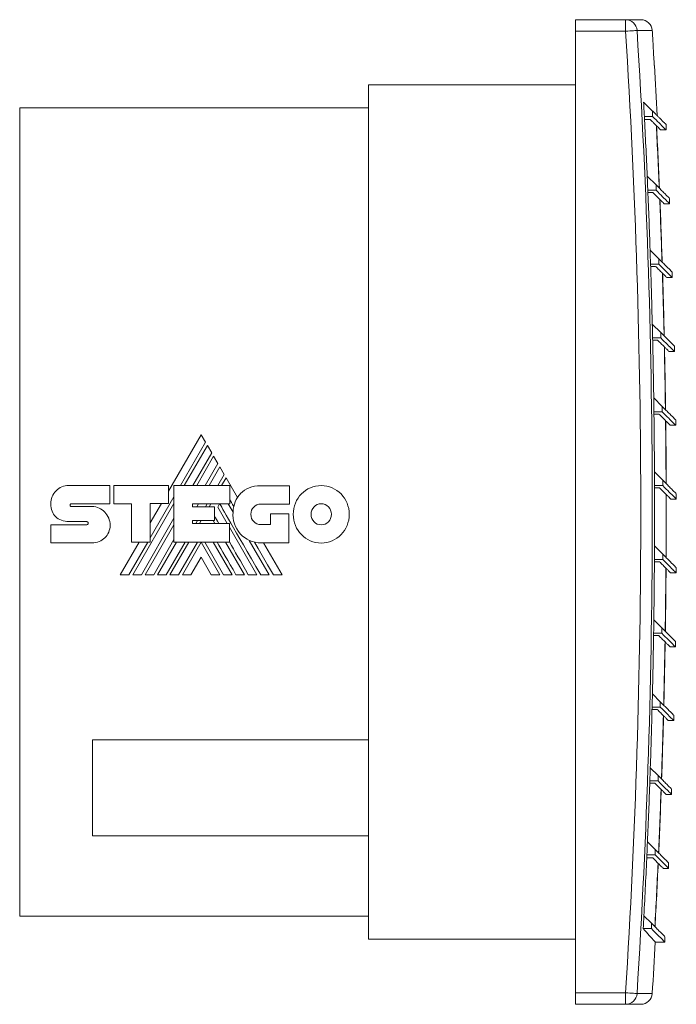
# Model space of a CAD drawing. Header units: millimetres. Extents: x -81 to 674, y -80 to 376.
# Tile 4 of 4: x 502 to 674, y 119 to 376. Entities that reach past the tile are written whole.
import ezdxf

# ---------------------------------------------------------------- set-up
doc = ezdxf.new("R2010")
doc.units = ezdxf.units.MM
doc.linetypes.add('PHANTOM', pattern=[12.7, 6.35, -1.27, 1.27, -1.27, 1.27, -1.27])
doc.layers.add('___VS___', color=7, linetype='Continuous', lineweight=15)

msp = doc.modelspace()

# ---------------------------------------------------------------- linework, layer by layer
at = {"color": 7, "linetype": 'Continuous', "lineweight": 15}
for p, q in [((647.42, 372.96), (647.42, 375.96)), ((647.42, 375.96), (660.52, 375.96)), ((660.52, 372.96), (660.52, 375.96)), ((660.52, 375.96), (664.48, 375.96)), ((647.42, 372.96), (647.42, 121.96)), ((660.52, 372.96), (647.42, 372.96)), ((667.69, 369.26), (667.69, 369.26)), ((668.01, 363.96), (668.03, 363.96)), ((593.42, 135.96), (593.42, 358.96)), ((593.42, 358.96), (647.42, 358.96)), ((593.42, 352.96), (502.42, 352.96)), ((502.42, 247.46), (502.42, 352.96)), ((665.22, 354.47), (667.56, 352.12)), ((667.56, 352.12), (667.56, 350.71)), ((667.56, 350.71), (665.41, 350.71)), ((669.67, 347.18), (671.09, 347.17)), ((671.09, 347.17), (671.09, 348.59)), ((666.16, 335.16), (668.46, 332.85)), ((668.46, 332.85), (668.46, 331.44)), ((668.46, 331.44), (666.32, 331.44)), ((666.34, 330.85), (667.63, 330.85)), ((671.99, 327.9), (671.99, 329.32)), ((670.56, 327.9), (671.99, 327.9)), ((666.91, 315.84), (669.18, 313.58)), ((669.18, 313.58), (669.18, 312.16)), ((669.18, 312.16), (667.04, 312.16)), ((667.06, 311.58), (668.35, 311.58)), ((671.28, 308.63), (672.71, 308.63)), ((672.71, 308.63), (672.71, 310.05)), ((667.48, 296.53), (669.71, 294.31)), ((669.71, 294.31), (669.71, 292.89)), ((669.71, 292.89), (667.57, 292.89)), ((667.58, 292.3), (668.88, 292.3)), ((673.24, 289.36), (673.24, 290.77)), ((671.81, 289.36), (673.24, 289.36)), ((667.86, 277.23), (670.06, 275.03)), ((670.06, 275.03), (670.06, 273.62)), ((670.06, 273.62), (667.91, 273.62)), ((667.92, 273.03), (669.23, 273.03)), ((672.15, 270.09), (673.59, 270.09)), ((673.59, 270.09), (673.59, 271.5)), ((549.77, 267.63), (541.24, 252.87)), ((550.9, 265.68), (549.77, 267.63)), ((544.36, 254.35), (550.9, 265.68)), ((551.41, 264.8), (545.37, 254.35)), ((552.52, 262.88), (551.41, 264.8)), ((547.59, 254.35), (552.52, 262.88)), ((553.01, 262.01), (548.6, 254.35)), ((550.83, 254.35), (554.14, 260.08)), ((554.14, 260.08), (553.01, 262.01)), ((554.64, 259.22), (551.83, 254.35)), ((554.09, 254.35), (555.77, 257.24)), ((555.77, 257.24), (554.64, 259.22)), ((668.06, 257.92), (670.21, 255.76)), ((556.26, 256.41), (555.07, 254.35)), ((559.24, 251.23), (556.26, 256.41)), ((670.21, 255.76), (670.21, 254.35)), ((515.23, 254.41), (525.95, 254.41)), ((525.95, 254.41), (525.95, 249.63)), ((527.01, 249.63), (527.01, 254.39)), ((527.01, 254.39), (541.24, 254.39)), ((541.24, 254.39), (541.24, 249.67)), ((542.68, 239.62), (542.68, 254.35)), ((542.68, 254.35), (557.21, 254.35)), ((557.21, 254.35), (557.21, 249.59)), ((565.33, 254.31), (572.78, 254.31)), ((572.78, 254.31), (572.78, 249.53)), ((670.21, 254.35), (668.07, 254.35)), ((668.08, 253.76), (669.39, 253.76)), ((673.75, 250.81), (673.75, 252.23)), ((515.85, 249.63), (525.95, 249.63)), ((531.63, 249.63), (527.01, 249.63)), ((531.63, 239.62), (531.63, 249.63)), ((531.95, 231.1), (542.68, 249.69)), ((536.49, 240.72), (542.68, 251.44)), ((541.24, 249.67), (536.49, 249.67)), ((536.49, 239.62), (536.49, 249.67)), ((539.39, 249.67), (536.49, 244.66)), ((547.5, 249.59), (557.21, 249.59)), ((547.5, 249.59), (547.5, 248.81)), ((548.62, 248.81), (549.08, 249.59)), ((550.88, 248.81), (551.33, 249.59)), ((551.87, 248.81), (552.32, 249.59)), ((554.09, 248.74), (554.58, 249.59)), ((556.82, 249.59), (558.08, 247.4)), ((572.78, 249.53), (565.33, 249.53)), ((672.31, 250.81), (673.75, 250.81)), ((502.42, 141.96), (502.42, 247.46)), ((515.87, 248.89), (521.31, 248.89)), ((547.5, 248.81), (553.29, 248.81)), ((553.29, 248.81), (553.29, 245.2)), ((554.09, 248.74), (556.55, 244.48)), ((567.9, 244.16), (567.9, 247.01)), ((567.9, 247.01), (572.62, 247.01)), ((572.62, 247.01), (572.62, 239.4)), ((519.95, 244.94), (515.24, 244.94)), ((534.17, 231.1), (542.68, 245.84)), ((547.5, 245.2), (553.29, 245.2)), ((547.5, 245.2), (547.5, 244.48)), ((547.5, 244.48), (557.13, 244.48)), ((548.38, 244.48), (548.79, 245.2)), ((549.37, 244.48), (549.79, 245.2)), ((552.89, 245.2), (553.3, 244.48)), ((557.13, 239.62), (557.13, 244.48)), ((565.33, 244.16), (567.9, 244.16)), ((510.54, 244.14), (519.95, 244.14)), ((535.19, 231.1), (542.68, 244.09)), ((557.13, 243.48), (564.29, 231.1)), ((521.31, 239.42), (510.54, 239.42)), ((533.58, 239.62), (528.66, 231.1)), ((530.94, 231.1), (535.86, 239.62)), ((531.63, 239.62), (536.49, 239.62)), ((537.39, 231.1), (542.68, 240.25)), ((538.4, 231.1), (543.32, 239.62)), ((540.62, 231.1), (545.56, 239.62)), ((541.64, 231.1), (546.56, 239.62)), ((542.68, 239.62), (557.13, 239.62)), ((543.86, 231.1), (548.8, 239.62)), ((544.87, 231.1), (549.74, 239.55)), ((554.62, 231.1), (549.74, 239.55)), ((555.63, 231.1), (550.69, 239.62)), ((552.9, 239.62), (557.83, 231.1)), ((556.12, 239.62), (561.05, 231.1)), ((562.33, 240.06), (567.51, 231.1)), ((572.62, 239.4), (565.37, 239.4)), ((570.87, 231.1), (566.07, 239.4)), ((668.07, 238.61), (670.19, 236.49)), ((670.19, 236.49), (670.19, 235.07)), ((549.74, 235.69), (547.07, 231.1)), ((549.74, 235.69), (552.4, 231.1)), ((668.04, 234.49), (669.36, 234.49)), ((670.19, 235.07), (668.05, 235.07)), ((672.29, 231.54), (673.72, 231.54)), ((673.72, 231.54), (673.72, 232.95)), ((667.89, 219.3), (669.97, 217.22)), ((669.97, 217.22), (669.97, 215.8)), ((667.82, 215.21), (669.15, 215.21)), ((669.97, 215.8), (667.83, 215.8)), ((673.51, 212.27), (673.51, 213.68)), ((672.07, 212.27), (673.51, 212.27)), ((667.52, 200), (669.57, 197.94)), ((669.57, 197.94), (669.57, 196.53)), ((667.42, 195.94), (668.75, 195.94)), ((669.57, 196.53), (667.44, 196.53)), ((671.67, 193), (673.11, 193)), ((673.11, 193), (673.11, 194.41)), ((593.42, 187.96), (521.42, 187.96)), ((521.42, 175.46), (521.42, 187.96)), ((666.97, 180.69), (668.99, 178.67)), ((668.99, 178.67), (668.99, 177.26)), ((521.42, 162.96), (521.42, 175.46)), ((666.83, 176.67), (668.16, 176.67)), ((668.99, 177.26), (666.85, 177.26)), ((672.52, 173.72), (672.52, 175.14)), ((671.09, 173.72), (672.52, 173.72)), ((521.42, 162.96), (593.42, 162.96)), ((666.23, 161.38), (668.22, 159.4)), ((668.22, 159.4), (668.22, 157.98)), ((666.04, 157.18), (667.61, 157.18)), ((668.22, 157.98), (666.08, 157.98)), ((670.32, 154.45), (671.75, 154.45)), ((671.75, 154.45), (671.75, 155.86)), ((502.42, 141.96), (593.42, 141.96)), ((665.3, 142.08), (667.26, 140.12)), ((667.26, 140.12), (667.26, 138.71)), ((667.26, 138.71), (665.12, 138.71)), ((670.79, 135.18), (670.79, 136.59)), ((593.42, 135.96), (647.42, 135.96)), ((668.25, 135.18), (670.79, 135.18)), ((647.42, 121.96), (660.52, 121.96)), ((647.42, 118.96), (647.42, 121.96)), ((660.52, 118.96), (660.52, 121.96)), ((660.52, 118.96), (647.42, 118.96)), ((664.48, 118.96), (660.52, 118.96))]:
    msp.add_line(p, q, dxfattribs=at)
at = {"color": 8, "linetype": 'Continuous', "lineweight": 15}
for p, q in [((667.47, 373.15), (663.51, 373.15)), ((667.69, 369.28), (667.71, 369.28)), ((667.69, 369.28), (667.69, 369.26)), ((663.51, 121.77), (667.47, 121.77))]:
    msp.add_line(p, q, dxfattribs=at)
at = {"color": 7, "linetype": 'Continuous', "lineweight": 15, "flags": 128}
for points in [[(663.51, 373.15), (663.42, 373.14), (663.23, 373.13), (662.94, 373.11), (662.57, 373.09), (662.12, 373.06), (661.62, 373.03), (661.08, 372.99), (660.52, 372.96)], [(667.7, 369.18), (667.71, 369.22), (667.71, 369.28)], [(666.95, 349.9), (666.93, 349.9), (665.76, 349.9), (665.45, 349.9)], [(568.61, 231.1), (567.1, 233.7), (565.7, 236.12), (564.66, 237.91), (563.69, 239.59)], [(663.51, 121.77), (663.42, 121.78), (663.23, 121.79), (662.94, 121.81), (662.57, 121.83), (662.12, 121.86), (661.62, 121.89), (661.08, 121.92), (660.52, 121.96)]]:
    msp.add_lwpolyline(points, dxfattribs=at)
at = {"color": 7, "linetype": 'Continuous', "lineweight": 15}
for centre, radius, start, end in [((660.52, 372.96), 3, 3.5417, 89.9478), ((664.48, 372.96), 3, 3.6031, 90), ((-1328.58, 247.46), 1993.05, 356.38977, 3.61023), ((-1328.58, 247.46), 1996.05, 356.38977, 3.61023), ((-1328.58, 247.46), 2000, 3.492, 3.60309), ((-1328.58, 247.46), 1999.98, 3.33941, 3.46907), ((-1328.58, 247.46), 2000, 2.96577, 3.33937), ((-1328.58, 247.46), 1996.66, 2.96418, 3.07213), ((-1328.58, 247.46), 1996.66, 2.51731, 2.96418), ((-1328.58, 247.46), 1999.67, 2.42319, 2.89064), ((-1328.58, 247.46), 1999.71, 2.4221, 2.88952), ((-1328.58, 247.46), 1996.66, 2.41053, 2.51731), ((-1328.58, 247.46), 1996.66, 1.96275, 2.41053), ((-1328.58, 247.46), 1999.67, 1.87044, 2.33856), ((-1328.58, 247.46), 1999.71, 1.86936, 2.33747), ((-1328.58, 247.46), 1996.66, 1.85709, 1.96275), ((-1328.58, 247.46), 1996.66, 1.40839, 1.85709), ((-1328.58, 247.46), 1999.67, 1.31785, 1.78668), ((-1328.58, 247.46), 1999.71, 1.3168, 1.78561), ((-1328.58, 247.46), 1996.66, 1.30384, 1.40839), ((-1328.58, 247.46), 1996.66, 0.85419, 1.30384), ((-1328.58, 247.46), 1999.67, 0.76538, 1.23494), ((-1328.58, 247.46), 1999.71, 0.76435, 1.23389), ((-1328.58, 247.46), 1996.66, 0.7507, 0.85419), ((-1328.58, 247.46), 1996.66, 0.30009, 0.7507), ((-1328.58, 247.46), 1999.67, 0.21298, 0.6833), ((-1328.58, 247.46), 1999.71, 0.21197, 0.68227), ((-1328.58, 247.46), 1996.66, 0.19763, 0.30009), ((-1328.58, 247.46), 1996.66, 359.74604, 0.19763), ((-1328.58, 247.46), 1999.67, 359.6606, 0.1317), ((-1328.58, 247.46), 1999.71, 359.6596, 0.13068), ((566.2, 247.05), 8.13, 149.0381, 166.8386), ((565.37, 246.72), 7.32, 174.6401, 270), ((-1328.58, 247.46), 1996.66, 359.64458, 359.74604), ((-1328.58, 247.46), 1996.66, 359.19198, 359.64458), ((-1328.58, 247.46), 1999.67, 359.10817, 359.58009), ((-1328.58, 247.46), 1999.71, 359.1072, 359.57909), ((-1328.58, 247.46), 1996.66, 359.0915, 359.19198), ((-1328.58, 247.46), 1996.66, 358.63787, 359.0915), ((-1328.58, 247.46), 1999.67, 358.55566, 359.02842), ((-1328.58, 247.46), 1999.71, 358.5547, 359.02744), ((-1328.58, 247.46), 1996.66, 358.53833, 358.63787), ((-1328.58, 247.46), 1996.66, 358.08364, 358.53833), ((-1328.58, 247.46), 1999.67, 358.00301, 358.47664), ((-1328.58, 247.46), 1999.71, 358.00207, 358.47569), ((-1328.58, 247.46), 1996.66, 357.98503, 358.08364), ((-1328.58, 247.46), 1996.66, 357.52925, 357.98503), ((-1328.58, 247.46), 1999.67, 357.45017, 357.9247), ((-1328.58, 247.46), 1999.71, 357.44925, 357.92377), ((-1328.58, 247.46), 1996.66, 357.43154, 357.52925), ((-1328.58, 247.46), 1996.66, 356.97465, 357.43154), ((-1328.58, 247.46), 1999.67, 356.89709, 357.37256), ((-1328.58, 247.46), 1999.71, 356.89619, 357.37164), ((-1328.58, 247.46), 1996.66, 356.87781, 356.97465), ((-1328.58, 247.46), 2000, 356.39691, 356.78182), ((660.52, 121.96), 3, 270.0521, 356.4583), ((664.48, 121.96), 3, 270, 356.3969)]:
    msp.add_arc(centre, radius, start, end, dxfattribs=at)
for points, knots in [([(667.74, 368.48), (667.73, 368.54), (667.72, 368.69), (667.71, 368.91), (667.7, 369.11), (667.69, 369.24), (667.69, 369.25), (667.69, 369.26)], [0, 0, 0, 0, 0.156077, 0.391001, 0.625534, 0.859908, 1, 1, 1, 1]), ([(667.56, 352.12), (667.62, 352.07), (667.9, 351.78), (668.28, 351.4), (668.77, 350.91), (669.14, 350.55), (669.54, 350.14), (669.84, 349.84), (670.1, 349.59), (670.33, 349.35), (670.53, 349.15), (670.74, 348.94), (670.87, 348.81), (670.97, 348.71), (671.05, 348.64), (671.09, 348.59), (671.09, 348.59), (671.09, 348.59)], [0, 0, 0, 0, 0.024645, 0.123226, 0.172516, 0.271097, 0.320387, 0.418968, 0.468258, 0.517548, 0.616129, 0.665419, 0.764, 0.81329, 0.86258, 0.961161, 1, 1, 1, 1]), ([(669.67, 347.18), (669.67, 347.18), (669.7, 347.15), (669.59, 347.27), (669.31, 347.54), (668.83, 348.03), (668.23, 348.62), (667.6, 349.25), (667.17, 349.69), (666.95, 349.9)], [0, 0, 0, 0, 0.01476, 0.199295, 0.38383, 0.568365, 0.752899, 0.876444, 1, 1, 1, 1]), ([(667.56, 350.71), (668.17, 350.1), (669.38, 348.89), (670.48, 347.79), (671.06, 347.21), (671.03, 347.23), (671.03, 347.24)], [0, 0, 0, 0, 0.279703, 0.559472, 0.839274, 1, 1, 1, 1]), ([(668.46, 332.85), (669.17, 332.14), (670.58, 330.73), (671.76, 329.55), (671.92, 329.4), (671.99, 329.32)], [0, 0, 0, 0, 0.332968, 0.666209, 1, 1, 1, 1]), ([(667.63, 330.85), (667.8, 330.69), (668.29, 330.2), (668.98, 329.51), (669.64, 328.85), (670.13, 328.35), (670.44, 328.04), (670.59, 327.9), (670.57, 327.92), (670.56, 327.92)], [0, 0, 0, 0, 0.085221, 0.255664, 0.426108, 0.596552, 0.766996, 0.93744, 1, 1, 1, 1]), ([(668.46, 331.44), (669.07, 330.83), (670.28, 329.61), (671.38, 328.52), (671.96, 327.94), (671.94, 327.96), (671.93, 327.97)], [0, 0, 0, 0, 0.279783, 0.559778, 0.839903, 1, 1, 1, 1]), ([(669.18, 313.58), (669.89, 312.87), (671.3, 311.46), (672.48, 310.28), (672.63, 310.12), (672.71, 310.05)], [0, 0, 0, 0, 0.332968, 0.666209, 1, 1, 1, 1]), ([(668.35, 311.58), (668.52, 311.41), (669, 310.92), (669.69, 310.24), (670.36, 309.57), (670.85, 309.08), (671.16, 308.77), (671.3, 308.63), (671.28, 308.65), (671.28, 308.65)], [0, 0, 0, 0, 0.085221, 0.255664, 0.426108, 0.596552, 0.766996, 0.93744, 1, 1, 1, 1]), ([(669.18, 312.16), (669.79, 311.56), (671, 310.34), (672.1, 309.25), (672.68, 308.66), (672.65, 308.69), (672.64, 308.7)], [0, 0, 0, 0, 0.2797834, 0.5597781, 0.8399026, 1, 1, 1, 1]), ([(669.71, 294.31), (670.42, 293.6), (671.83, 292.19), (673.01, 291.01), (673.16, 290.85), (673.24, 290.77)], [0, 0, 0, 0, 0.332968, 0.6662086, 1, 1, 1, 1]), ([(668.88, 292.3), (669.05, 292.14), (669.54, 291.65), (670.22, 290.96), (670.89, 290.3), (671.38, 289.81), (671.69, 289.5), (671.83, 289.35), (671.81, 289.37), (671.81, 289.38)], [0, 0, 0, 0, 0.0852205, 0.2556645, 0.4261085, 0.5965524, 0.7669963, 0.9374402, 1, 1, 1, 1]), ([(669.71, 292.89), (670.32, 292.28), (671.53, 291.07), (672.63, 289.97), (673.21, 289.39), (673.18, 289.42), (673.18, 289.43)], [0, 0, 0, 0, 0.279783, 0.559778, 0.839903, 1, 1, 1, 1]), ([(670.06, 275.03), (670.76, 274.33), (672.18, 272.91), (673.35, 271.74), (673.51, 271.58), (673.59, 271.5)], [0, 0, 0, 0, 0.332968, 0.666209, 1, 1, 1, 1]), ([(669.23, 273.03), (669.39, 272.87), (669.88, 272.38), (670.57, 271.69), (671.23, 271.03), (671.73, 270.53), (672.04, 270.22), (672.18, 270.08), (672.16, 270.1), (672.15, 270.11)], [0, 0, 0, 0, 0.085221, 0.255664, 0.426108, 0.596552, 0.766996, 0.93744, 1, 1, 1, 1]), ([(670.06, 273.62), (670.66, 273.01), (671.88, 271.8), (672.97, 270.7), (673.55, 270.12), (673.53, 270.14), (673.52, 270.15)], [0, 0, 0, 0, 0.2797834, 0.5597781, 0.8399026, 1, 1, 1, 1]), ([(670.21, 255.76), (670.92, 255.05), (672.33, 253.64), (673.51, 252.46), (673.67, 252.31), (673.75, 252.23)], [0, 0, 0, 0, 0.332968, 0.666209, 1, 1, 1, 1]), ([(669.39, 253.76), (669.55, 253.6), (670.04, 253.11), (670.73, 252.42), (671.39, 251.75), (671.88, 251.26), (672.19, 250.95), (672.34, 250.81), (672.32, 250.83), (672.31, 250.83)], [0, 0, 0, 0, 0.085221, 0.255664, 0.426108, 0.596552, 0.766996, 0.93744, 1, 1, 1, 1]), ([(670.21, 254.35), (670.82, 253.74), (672.04, 252.52), (673.13, 251.43), (673.71, 250.85), (673.69, 250.87), (673.68, 250.88)], [0, 0, 0, 0, 0.279783, 0.559778, 0.839903, 1, 1, 1, 1]), ([(670.19, 236.49), (670.89, 235.78), (672.31, 234.37), (673.48, 233.19), (673.64, 233.03), (673.72, 232.95)], [0, 0, 0, 0, 0.332968, 0.6662086, 1, 1, 1, 1]), ([(669.36, 234.49), (669.52, 234.32), (670.01, 233.83), (670.7, 233.14), (671.36, 232.48), (671.86, 231.99), (672.17, 231.68), (672.31, 231.54), (672.29, 231.56), (672.29, 231.56)], [0, 0, 0, 0, 0.085221, 0.255664, 0.426108, 0.596552, 0.766996, 0.93744, 1, 1, 1, 1]), ([(670.19, 235.07), (670.79, 234.47), (672.01, 233.25), (673.11, 232.15), (673.69, 231.57), (673.66, 231.6), (673.65, 231.61)], [0, 0, 0, 0, 0.279783, 0.559778, 0.839903, 1, 1, 1, 1]), ([(669.97, 217.22), (670.68, 216.51), (672.09, 215.09), (673.27, 213.92), (673.43, 213.76), (673.51, 213.68)], [0, 0, 0, 0, 0.332968, 0.666209, 1, 1, 1, 1]), ([(669.15, 215.21), (669.31, 215.05), (669.8, 214.56), (670.49, 213.87), (671.15, 213.21), (671.64, 212.72), (671.95, 212.41), (672.1, 212.26), (672.08, 212.28), (672.07, 212.29)], [0, 0, 0, 0, 0.085221, 0.255664, 0.426108, 0.596552, 0.766996, 0.93744, 1, 1, 1, 1]), ([(669.97, 215.8), (670.58, 215.19), (671.8, 213.98), (672.89, 212.88), (673.47, 212.3), (673.45, 212.33), (673.44, 212.34)], [0, 0, 0, 0, 0.279783, 0.559778, 0.839903, 1, 1, 1, 1]), ([(669.57, 197.94), (670.28, 197.24), (671.69, 195.82), (672.87, 194.64), (673.03, 194.49), (673.11, 194.41)], [0, 0, 0, 0, 0.332968, 0.666209, 1, 1, 1, 1]), ([(668.75, 195.94), (668.91, 195.78), (669.4, 195.29), (670.09, 194.6), (670.75, 193.94), (671.24, 193.44), (671.55, 193.13), (671.7, 192.99), (671.68, 193.01), (671.67, 193.02)], [0, 0, 0, 0, 0.085221, 0.255664, 0.426108, 0.596552, 0.766996, 0.93744, 1, 1, 1, 1]), ([(669.57, 196.53), (670.18, 195.92), (671.4, 194.7), (672.49, 193.61), (673.07, 193.03), (673.05, 193.05), (673.04, 193.06)], [0, 0, 0, 0, 0.279783, 0.559778, 0.839903, 1, 1, 1, 1]), ([(668.99, 178.67), (669.7, 177.96), (671.11, 176.55), (672.29, 175.37), (672.44, 175.22), (672.52, 175.14)], [0, 0, 0, 0, 0.332968, 0.666209, 1, 1, 1, 1]), ([(668.16, 176.67), (668.32, 176.51), (668.81, 176.02), (669.5, 175.33), (670.17, 174.66), (670.66, 174.17), (670.97, 173.86), (671.11, 173.72), (671.09, 173.74), (671.09, 173.74)], [0, 0, 0, 0, 0.0852205, 0.2556645, 0.4261085, 0.5965524, 0.7669963, 0.9374402, 1, 1, 1, 1]), ([(668.99, 177.26), (669.6, 176.65), (670.81, 175.43), (671.91, 174.34), (672.49, 173.76), (672.46, 173.78), (672.45, 173.79)], [0, 0, 0, 0, 0.279783, 0.559778, 0.839903, 1, 1, 1, 1]), ([(668.22, 159.4), (668.92, 158.69), (670.34, 157.28), (671.51, 156.1), (671.67, 155.94), (671.75, 155.86)], [0, 0, 0, 0, 0.332968, 0.666209, 1, 1, 1, 1]), ([(667.61, 157.18), (667.77, 157.02), (668.24, 156.55), (668.89, 155.89), (669.52, 155.27), (669.97, 154.81), (670.24, 154.54), (670.35, 154.43), (670.33, 154.46), (670.32, 154.46)], [0, 0, 0, 0, 0.0885858, 0.2657606, 0.4429353, 0.62011, 0.7972847, 0.9744594, 1, 1, 1, 1]), ([(668.22, 157.98), (668.82, 157.38), (670.04, 156.16), (671.14, 155.06), (671.72, 154.48), (671.69, 154.51), (671.68, 154.52)], [0, 0, 0, 0, 0.2797834, 0.5597781, 0.8399026, 1, 1, 1, 1]), ([(667.26, 140.12), (667.96, 139.42), (669.38, 138), (670.56, 136.83), (670.71, 136.67), (670.79, 136.59)], [0, 0, 0, 0, 0.332968, 0.666209, 1, 1, 1, 1]), ([(665.12, 138.71), (665.28, 138.53), (665.76, 137.99), (666.44, 137.22), (667.12, 136.47), (667.64, 135.88), (668.01, 135.47), (668.23, 135.22), (668.25, 135.19), (668.26, 135.18)], [0, 0, 0, 0, 0.077836, 0.233511, 0.389186, 0.544861, 0.700536, 0.856211, 1, 1, 1, 1]), ([(667.26, 138.71), (667.87, 138.1), (669.08, 136.89), (670.18, 135.79), (670.76, 135.21), (670.73, 135.24), (670.72, 135.24)], [0, 0, 0, 0, 0.279783, 0.559778, 0.839903, 1, 1, 1, 1])]:
    msp.add_open_spline(points, degree=3, knots=knots, dxfattribs=at)
for points in [[(510.54, 249.6), (510.54, 250.92), (511.06, 252.12), (511.91, 253)], [(511.91, 253), (512.76, 253.87), (513.93, 254.41), (515.23, 254.41)], [(559.24, 251.23), (559.48, 251.61), (559.75, 251.97), (560.07, 252.29)], [(560.07, 252.29), (561.28, 253.54), (563.04, 254.31), (565.33, 254.31)], [(573.8, 246.86), (573.8, 248.93), (574.62, 250.81), (575.94, 252.17)], [(575.94, 252.17), (577.26, 253.53), (579.08, 254.37), (581.1, 254.37)], [(581.1, 254.37), (583.11, 254.37), (584.94, 253.53), (586.27, 252.16)], [(586.27, 252.16), (587.59, 250.8), (588.41, 248.93), (588.41, 246.86)], [(511.78, 246.27), (510.99, 247.05), (510.52, 248.15), (510.54, 249.6)], [(515.66, 249.53), (515.6, 249.44), (515.56, 249.33), (515.56, 249.22)], [(515.85, 249.63), (515.78, 249.63), (515.71, 249.59), (515.66, 249.53)], [(565.31, 231.1), (558.48, 242.86), (554.92, 249.02), (554.61, 249.59)], [(558.29, 248.9), (557.86, 249.64), (557.5, 250.26), (557.21, 250.77)], [(565.33, 249.53), (564.61, 249.53), (563.96, 249.23), (563.49, 248.75)], [(581.1, 249.61), (580.36, 249.61), (579.7, 249.3), (579.22, 248.81)], [(582.98, 248.8), (582.5, 249.3), (581.83, 249.61), (581.1, 249.61)], [(515.56, 249.22), (515.56, 249.13), (515.6, 249.04), (515.65, 248.98)], [(515.65, 248.98), (515.71, 248.92), (515.79, 248.89), (515.87, 248.89)], [(521.31, 248.89), (522.6, 248.89), (523.78, 248.33), (524.62, 247.44)], [(524.62, 247.44), (525.48, 246.54), (526.01, 245.31), (526.01, 243.97)], [(558.08, 247.4), (558.11, 247.92), (558.18, 248.42), (558.29, 248.9)], [(563.49, 248.75), (563.02, 248.26), (562.73, 247.59), (562.73, 246.86)], [(562.73, 246.86), (562.73, 246.11), (563.02, 245.43), (563.49, 244.95)], [(575.93, 241.56), (574.62, 242.91), (573.8, 244.78), (573.8, 246.86)], [(579.22, 248.81), (578.74, 248.31), (578.44, 247.62), (578.44, 246.86)], [(578.44, 246.86), (578.44, 246.09), (578.74, 245.4), (579.22, 244.9)], [(583.77, 246.86), (583.77, 247.61), (583.47, 248.3), (582.98, 248.8)], [(582.98, 244.91), (583.47, 245.41), (583.77, 246.1), (583.77, 246.86)], [(588.41, 246.86), (588.41, 244.78), (587.59, 242.91), (586.27, 241.56)], [(515.24, 244.94), (513.88, 244.98), (512.64, 245.42), (511.78, 246.27)], [(520.16, 244.83), (520.11, 244.9), (520.03, 244.94), (519.95, 244.94)], [(519.95, 244.14), (520.04, 244.14), (520.12, 244.18), (520.18, 244.24)], [(520.28, 244.51), (520.28, 244.63), (520.24, 244.74), (520.16, 244.83)], [(520.18, 244.24), (520.24, 244.31), (520.28, 244.41), (520.28, 244.51)], [(554.34, 244.48), (553.88, 245.28), (553.53, 245.89), (553.29, 246.32)], [(563.49, 244.95), (563.96, 244.46), (564.61, 244.16), (565.33, 244.16)], [(579.22, 244.9), (579.7, 244.41), (580.36, 244.1), (581.1, 244.1)], [(581.1, 244.1), (581.83, 244.1), (582.5, 244.41), (582.98, 244.91)], [(526.01, 243.97), (526.01, 242.67), (525.49, 241.54), (524.66, 240.74)], [(524.66, 240.74), (523.8, 239.91), (522.62, 239.42), (521.31, 239.42)], [(558.84, 231.1), (556.77, 234.68), (555.13, 237.52), (553.91, 239.62)], [(562.07, 231.1), (560.11, 234.49), (558.46, 237.34), (557.13, 239.64)], [(581.1, 239.36), (579.08, 239.36), (577.25, 240.2), (575.93, 241.56)], [(586.27, 241.56), (584.95, 240.2), (583.11, 239.36), (581.1, 239.36)]]:
    msp.add_open_spline(points, degree=3, dxfattribs=at)
at = {"layer": '___VS___', "linetype": 'PHANTOM'}
for p, q in [((510.54, 244.14), (510.54, 239.42)), ((528.66, 231.1), (530.94, 231.1)), ((531.95, 231.1), (534.17, 231.1)), ((535.19, 231.1), (537.39, 231.1)), ((538.4, 231.1), (540.62, 231.1)), ((541.64, 231.1), (543.86, 231.1)), ((544.87, 231.1), (547.07, 231.1)), ((552.4, 231.1), (554.62, 231.1)), ((555.63, 231.1), (557.83, 231.1)), ((558.84, 231.1), (561.05, 231.1)), ((562.07, 231.1), (564.29, 231.1)), ((565.31, 231.1), (567.51, 231.1)), ((568.61, 231.1), (570.87, 231.1))]:
    msp.add_line(p, q, dxfattribs=at)

doc.saveas('drawing.dxf')
